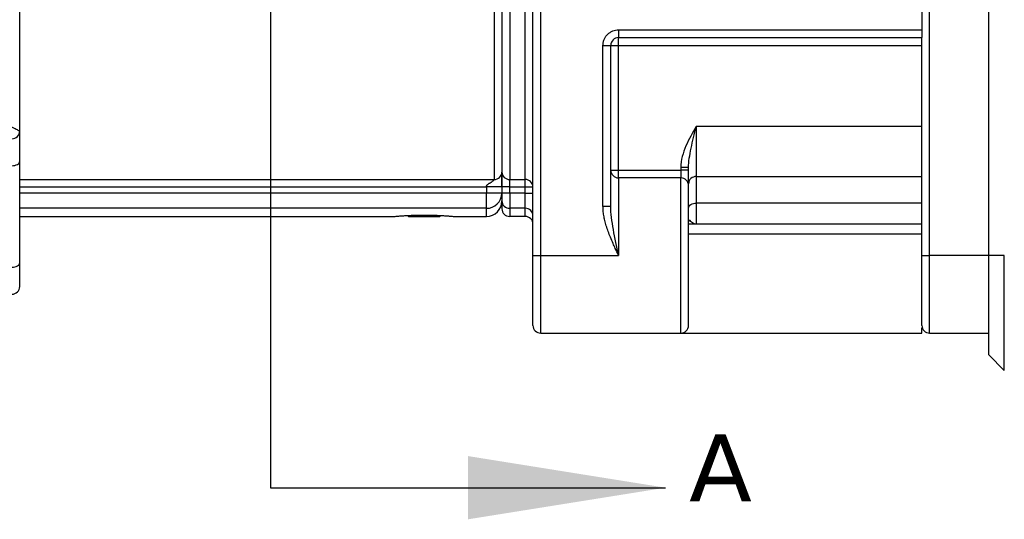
# Model space of a CAD drawing. Header units: millimetres. Extents: x 13 to 546, y 13 to 419.
# Tile 8 of 17: x 292 to 355, y 98 to 130. Entities that reach past the tile are written whole.
import ezdxf

# ---------------------------------------------------------------- set-up
doc = ezdxf.new("R2010")
doc.units = ezdxf.units.MM
doc.header["$LTSCALE"] = 2
doc.linetypes.add('SLD-Solid', pattern=[0])
doc.layers.add('TEXT', color=140, linetype='SLD-Solid', lineweight=25)
doc.styles.add('SLDTEXTSTYLE0', font='VERDANA.TTF')

msp = doc.modelspace()

# ---------------------------------------------------------------- linework, layer by layer
for p, q in [((354.036, 114.928), (354.036, 162.928)), ((291.736, 122.928), (291.736, 154.928)), ((324.236, 119.804), (324.236, 137.487)), ((324.736, 114.928), (324.736, 137.403)), ((325.236, 114.928), (325.236, 137.487)), ((323.236, 134.569), (323.236, 119.804)), ((322.236, 132.518), (322.236, 119.804)), ((350.236, 114.928), (350.236, 132.014)), ((349.736, 130.728), (349.736, 129.428)), ((330.236, 129.428), (349.736, 129.428)), ((330.236, 129.428), (330.236, 128.928)), ((349.736, 129.428), (349.736, 128.928)), ((330.236, 128.928), (349.736, 128.928)), ((330.236, 128.428), (330.236, 128.928)), ((349.736, 114.928), (349.736, 128.928)), ((329.236, 118.09), (329.236, 128.428)), ((329.236, 128.428), (329.736, 128.428)), ((329.736, 118.09), (329.736, 128.428)), ((329.736, 128.428), (330.236, 128.428)), ((330.236, 120.405), (330.236, 128.428)), ((330.236, 128.428), (349.736, 128.428)), ((335.236, 123.22), (335.236, 119.995)), ((349.736, 123.22), (335.236, 123.22)), ((291.736, 114.448), (291.736, 120.974)), ((329.736, 120.405), (330.236, 120.405)), ((330.236, 119.907), (330.236, 120.405)), ((330.236, 120.405), (334.236, 120.405)), ((334.236, 120.574), (334.236, 120.405)), ((334.736, 120.574), (334.236, 120.574)), ((334.236, 120.405), (334.236, 119.907)), ((334.736, 120.405), (334.236, 120.405)), ((334.736, 120.405), (334.736, 120.574)), ((291.736, 119.804), (322.236, 119.804)), ((323.236, 119.804), (324.236, 119.804)), ((323.236, 119.326), (323.236, 119.804)), ((324.236, 119.326), (324.236, 119.804)), ((330.236, 119.907), (330.236, 114.928)), ((334.236, 119.907), (330.236, 119.907)), ((334.236, 109.928), (334.236, 119.907)), ((335.236, 119.995), (349.736, 119.995)), ((335.236, 119.995), (335.236, 118.289)), ((291.736, 119.326), (321.736, 119.326)), ((322.736, 119.326), (321.736, 119.326)), ((321.736, 119.326), (321.736, 118.928)), ((323.236, 119.326), (322.736, 119.326)), ((322.736, 119.326), (322.736, 118.928)), ((323.236, 119.326), (324.236, 119.326)), ((323.236, 118.928), (323.236, 119.326)), ((324.236, 119.326), (324.736, 119.326)), ((324.236, 118.928), (324.236, 119.326)), ((321.736, 118.928), (291.736, 118.928)), ((322.736, 118.928), (321.736, 118.928)), ((321.736, 117.952), (321.736, 118.928)), ((323.236, 118.928), (322.736, 118.928)), ((323.236, 118.928), (323.236, 117.952)), ((324.236, 118.928), (323.236, 118.928)), ((324.236, 118.928), (324.736, 118.928)), ((324.236, 117.952), (324.236, 118.928)), ((321.736, 117.952), (291.736, 117.952)), ((321.736, 117.428), (321.736, 117.952)), ((324.236, 117.952), (323.236, 117.952)), ((323.236, 117.952), (323.236, 117.428)), ((324.236, 117.428), (324.236, 117.952)), ((329.236, 118.09), (329.736, 118.09)), ((349.736, 118.289), (335.236, 118.289)), ((335.236, 118.289), (335.236, 116.928)), ((291.736, 117.428), (315.792, 117.428)), ((316.672, 117.492), (316.736, 117.428)), ((316.736, 117.428), (317.354, 117.428)), ((317.354, 117.428), (317.321, 117.516)), ((317.354, 117.428), (318.736, 117.428)), ((318.736, 117.428), (318.799, 117.491)), ((319.68, 117.428), (321.736, 117.428)), ((324.236, 117.428), (323.236, 117.428)), ((349.736, 116.928), (335.236, 116.928)), ((349.736, 116.292), (334.736, 116.292)), ((324.736, 114.928), (325.236, 114.928)), ((325.236, 114.928), (330.236, 114.928)), ((325.236, 109.928), (325.236, 114.928)), ((349.736, 114.928), (350.236, 114.928)), ((350.236, 109.928), (350.236, 114.928)), ((354.036, 114.928), (350.236, 114.928)), ((355.036, 114.928), (354.036, 114.928)), ((354.036, 108.528), (354.036, 114.928)), ((355.036, 107.528), (355.036, 114.928)), ((349.736, 109.928), (349.736, 110.266)), ((325.236, 109.928), (330.236, 109.928)), ((330.237, 109.928), (334.236, 109.928)), ((334.237, 109.928), (349.736, 109.928)), ((350.236, 109.928), (354.036, 109.928)), ((354.036, 108.528), (355.036, 107.528))]:
    msp.add_line(p, q)
at = {"flags": 128}
for points in [[(291.236, 120.691), (291.333, 120.696), (291.427, 120.712), (291.514, 120.738), (291.589, 120.774), (291.652, 120.816), (291.698, 120.865), (291.726, 120.918), (291.736, 120.974)], [(334.736, 117.984), (334.746, 118.043), (334.774, 118.101), (334.82, 118.153), (334.882, 118.2), (334.958, 118.238), (335.045, 118.266), (335.138, 118.283), (335.236, 118.289)], [(334.741, 117.122), (334.766, 117.158), (334.799, 117.221)], [(291.236, 114.165), (291.333, 114.171), (291.427, 114.187), (291.514, 114.213), (291.589, 114.248), (291.652, 114.291), (291.698, 114.34), (291.726, 114.393), (291.736, 114.448)]]:
    msp.add_lwpolyline(points, dxfattribs=at)
for centre, radius, start, end in [((330.236, 128.428), 0.5, 90, 180), ((291.236, 122.928), 0.5, 270, 0), ((322.247, 120.293), 0.489, 268.74634, 358.68892), ((323.225, 120.293), 0.489, 181.31108, 271.25366), ((330.235, 120.406), 0.499, 180.11912, 270.11862), ((324.247, 119.315), 0.489, 1.31108, 91.25366), ((334.237, 119.408), 0.499, 0.11912, 90.11862), ((335.217, 119.514), 0.482, 87.75007, 177.55772), ((321.748, 118.94), 0.988, 269.30141, 359.28395), ((321.736, 118.428), 1, 270, 0), ((323.23, 118.446), 0.494, 180.71605, 270.69859), ((323.236, 117.928), 0.5, 180, 270), ((324.242, 117.458), 0.494, 0.71605, 90.69859), ((324.236, 116.928), 0.5, 0, 90), ((291.236, 112.928), 0.5, 270, 360), ((325.236, 110.428), 0.5, 180, 270), ((334.236, 110.428), 0.5, 270, 0), ((350.236, 110.428), 0.5, 180, 270)]:
    msp.add_arc(centre, radius, start, end)
for points in [[(322.736, 134.178), (322.736, 127.554), (322.736, 122.281), (322.736, 120.282)], [(291.736, 120.974), (291.736, 122.197), (291.736, 122.928), (291.736, 122.928)], [(322.736, 118.44), (322.736, 118.1), (322.736, 117.928), (322.736, 117.928)], [(291.736, 112.928), (291.736, 112.928), (291.736, 113.497), (291.736, 114.448)]]:
    msp.add_open_spline(points, degree=3)
for points, knots in [([(322.736, 132.678), (322.736, 132.534), (322.736, 132.247), (322.736, 131.82), (322.736, 131.398), (322.736, 130.981), (322.736, 130.568), (322.736, 130.16), (322.736, 129.756), (322.736, 129.357), (322.736, 128.962), (322.736, 128.037), (322.736, 126.638), (322.736, 124.906), (322.736, 123.374), (322.736, 122.362), (322.736, 121.732), (322.736, 121.387), (322.736, 121.069), (322.736, 120.778), (322.736, 120.512), (322.736, 120.359), (322.736, 120.282)], [0, 0, 0, 0, 0.02473, 0.049407, 0.074044, 0.098655, 0.123252, 0.14785, 0.172462, 0.197102, 0.221783, 0.246518, 0.373247, 0.500005, 0.626734, 0.753492, 0.794677, 0.835738, 0.876739, 0.917741, 0.958807, 1, 1, 1, 1]), ([(329.236, 128.428), (329.237, 128.46), (329.238, 128.522), (329.252, 128.616), (329.274, 128.707), (329.317, 128.831), (329.394, 128.981), (329.524, 129.14), (329.683, 129.27), (329.861, 129.361), (330.047, 129.418), (330.173, 129.425), (330.236, 129.428)], [0, 0, 0, 0, 0.060259, 0.120021, 0.179824, 0.240208, 0.369998, 0.50013, 0.629921, 0.760053, 0.879943, 1, 1, 1, 1]), ([(290.736, 123.428), (290.768, 123.412), (290.828, 123.382), (290.912, 123.34), (290.986, 123.303), (291.049, 123.272), (291.153, 123.219), (291.29, 123.151), (291.449, 123.072), (291.576, 123.009), (291.668, 122.963), (291.725, 122.934), (291.732, 122.93), (291.736, 122.928)], [0, 0, 0, 0, 0.064023, 0.121264, 0.171722, 0.215397, 0.252292, 0.393298, 0.517977, 0.646632, 0.769291, 0.886771, 1, 1, 1, 1]), ([(335.236, 123.22), (334.998, 122.807), (334.759, 122.395), (334.38, 121.522), (334.236, 121.054), (334.236, 120.574)], [0, 0, 0, 0, 0.5, 0.5, 1, 1, 1, 1]), ([(334.736, 120.574), (334.736, 120.947), (334.808, 121.367), (334.997, 122.26), (335.116, 122.737), (335.236, 123.22)], [0, 0, 0, 0, 0.5, 0.5, 1, 1, 1, 1]), ([(322.736, 119.326), (322.736, 119.36), (322.736, 119.429), (322.736, 119.531), (322.736, 119.651), (322.736, 119.784), (322.736, 119.923), (322.736, 120.047), (322.736, 120.148), (322.736, 120.23), (322.736, 120.265), (322.736, 120.282)], [0, 0, 0, 0, 0.081258, 0.16217, 0.243611, 0.371629, 0.500065, 0.628083, 0.756519, 0.878157, 1, 1, 1, 1]), ([(322.736, 120.282), (322.736, 120.24), (322.736, 120.178), (322.736, 120.081), (322.736, 120.001), (322.736, 119.907), (322.736, 119.798), (322.736, 119.694), (322.736, 119.591), (322.736, 119.467), (322.736, 119.375), (322.736, 119.326)], [0, 0, 0, 0, 0.2552313, 0.3772958, 0.4854543, 0.6049476, 0.7080363, 0.7723468, 0.833717, 0.9125183, 1, 1, 1, 1]), ([(334.736, 119.409), (334.736, 119.432), (334.736, 119.547), (334.736, 119.915), (334.736, 120.156), (334.736, 120.405)], [0, 0, 0, 0, 0.5, 0.5, 1, 1, 1, 1]), ([(321.736, 119.326), (321.736, 119.332), (321.737, 119.349), (321.743, 119.383), (321.76, 119.425), (321.789, 119.463), (321.831, 119.5), (321.878, 119.53), (321.932, 119.564), (322.005, 119.607), (322.092, 119.66), (322.174, 119.722), (322.219, 119.766), (322.234, 119.791), (322.235, 119.8), (322.236, 119.804)], [0, 0, 0, 0, 0.023868, 0.060362, 0.120611, 0.184713, 0.233927, 0.320055, 0.386906, 0.469616, 0.634466, 0.773396, 0.892038, 0.961549, 1, 1, 1, 1]), ([(334.736, 110.428), (334.736, 110.416), (334.736, 110.854), (334.736, 112.446), (334.736, 113.539), (334.736, 115.86), (334.736, 116.999), (334.736, 118.754), (334.736, 119.304), (334.736, 119.409)], [0, 0, 0, 0, 0.25, 0.25, 0.5, 0.5, 0.75, 0.75, 1, 1, 1, 1]), ([(322.736, 118.928), (322.736, 118.814), (322.736, 118.704), (322.736, 118.527), (322.736, 118.465), (322.736, 118.44)], [0, 0, 0, 0, 0.5, 0.5, 1, 1, 1, 1]), ([(330.236, 114.928), (330.166, 115.077), (330.048, 115.329), (329.87, 115.716), (329.716, 116.078), (329.569, 116.456), (329.449, 116.813), (329.354, 117.157), (329.287, 117.484), (329.244, 117.793), (329.239, 117.993), (329.236, 118.09)], [0, 0, 0, 0, 0.147354, 0.250119, 0.382201, 0.500241, 0.614053, 0.720513, 0.819999, 0.912972, 1, 1, 1, 1]), ([(330.236, 114.928), (330.117, 115.489), (329.998, 116.047), (329.856, 116.849), (329.814, 117.111), (329.755, 117.613), (329.736, 117.855), (329.736, 118.09)], [0, 0, 0, 0, 0.5, 0.5, 0.75, 0.75, 1, 1, 1, 1]), ([(315.792, 117.428), (315.792, 117.428), (315.804, 117.429), (315.853, 117.434), (315.89, 117.437), (315.986, 117.446), (316.045, 117.451), (316.184, 117.461), (316.265, 117.468), (316.444, 117.48), (316.541, 117.486), (316.753, 117.497), (316.867, 117.502), (317.22, 117.515), (317.479, 117.52), (317.863, 117.52), (317.993, 117.519), (318.245, 117.514), (318.367, 117.511), (318.604, 117.502), (318.718, 117.497), (318.929, 117.486), (319.027, 117.48), (319.208, 117.467), (319.287, 117.462), (319.427, 117.451), (319.487, 117.445), (319.582, 117.437), (319.619, 117.434), (319.668, 117.429), (319.68, 117.428), (319.68, 117.428)], [0, 0, 0, 0, 0.0625, 0.0625, 0.125, 0.125, 0.1875, 0.1875, 0.25, 0.25, 0.3125, 0.3125, 0.375, 0.375, 0.5, 0.5, 0.5625, 0.5625, 0.625, 0.625, 0.6875, 0.6875, 0.75, 0.75, 0.8125, 0.8125, 0.875, 0.875, 0.9375, 0.9375, 1, 1, 1, 1]), ([(335.236, 116.928), (335.151, 116.928), (335.066, 116.958), (334.914, 117.063), (334.846, 117.138), (334.799, 117.221)], [0, 0, 0, 0, 0.5, 0.5, 1, 1, 1, 1]), ([(335.236, 116.928), (335.152, 116.928), (334.984, 116.928), (334.812, 116.928), (334.739, 116.928), (334.736, 116.928)], [0, 0, 0, 0, 0.490536, 0.980995, 1, 1, 1, 1]), ([(324.736, 110.428), (324.736, 110.429), (324.736, 110.431), (324.736, 110.446), (324.736, 110.471), (324.736, 110.505), (324.736, 110.55), (324.736, 110.604), (324.736, 110.669), (324.736, 110.77), (324.736, 110.925), (324.736, 111.157), (324.736, 111.429), (324.736, 111.74), (324.736, 112.086), (324.736, 112.458), (324.736, 112.854), (324.736, 113.26), (324.736, 113.671), (324.736, 114.083), (324.736, 114.503), (324.736, 114.786), (324.736, 114.928)], [0, 0, 0, 0, 0.030233, 0.060267, 0.090169, 0.120005, 0.149844, 0.179752, 0.209798, 0.240047, 0.304322, 0.368671, 0.434314, 0.500032, 0.565675, 0.631394, 0.695668, 0.760018, 0.820269, 0.87999, 0.939721, 1, 1, 1, 1]), ([(349.736, 110.428), (349.736, 110.429), (349.736, 110.431), (349.736, 110.446), (349.736, 110.471), (349.736, 110.505), (349.736, 110.55), (349.736, 110.604), (349.736, 110.669), (349.736, 110.77), (349.736, 110.925), (349.736, 111.157), (349.736, 111.429), (349.736, 111.74), (349.736, 112.086), (349.736, 112.458), (349.736, 112.854), (349.736, 113.26), (349.736, 113.671), (349.736, 114.083), (349.736, 114.503), (349.736, 114.786), (349.736, 114.928)], [0, 0, 0, 0, 0.030233, 0.060267, 0.090169, 0.120005, 0.149844, 0.179752, 0.209798, 0.240047, 0.304322, 0.368671, 0.434314, 0.500032, 0.565675, 0.631394, 0.695668, 0.760018, 0.820269, 0.87999, 0.939721, 1, 1, 1, 1])]:
    msp.add_open_spline(points, degree=3, knots=knots)
at = {"layer": 'TEXT'}
msp.add_line((307.863, 177.864), (307.863, 99.992), dxfattribs=at)
at = {"layer": 'TEXT', "linetype": 'SLD-Solid'}
msp.add_line((307.863, 99.992), (333.263, 99.992), dxfattribs=at)
at = {"layer": 'TEXT'}
msp.add_solid([(333.263, 99.992), (320.563, 102.024), (320.563, 97.96)], dxfattribs=at)

# ---------------------------------------------------------------- texts
at = {"layer": 'TEXT', "insert": (334.764, 103.422), "char_height": 4.316, "attachment_point": 1, "style": 'SLDTEXTSTYLE0'}
msp.add_mtext('A', dxfattribs=at)

doc.saveas('drawing.dxf')
